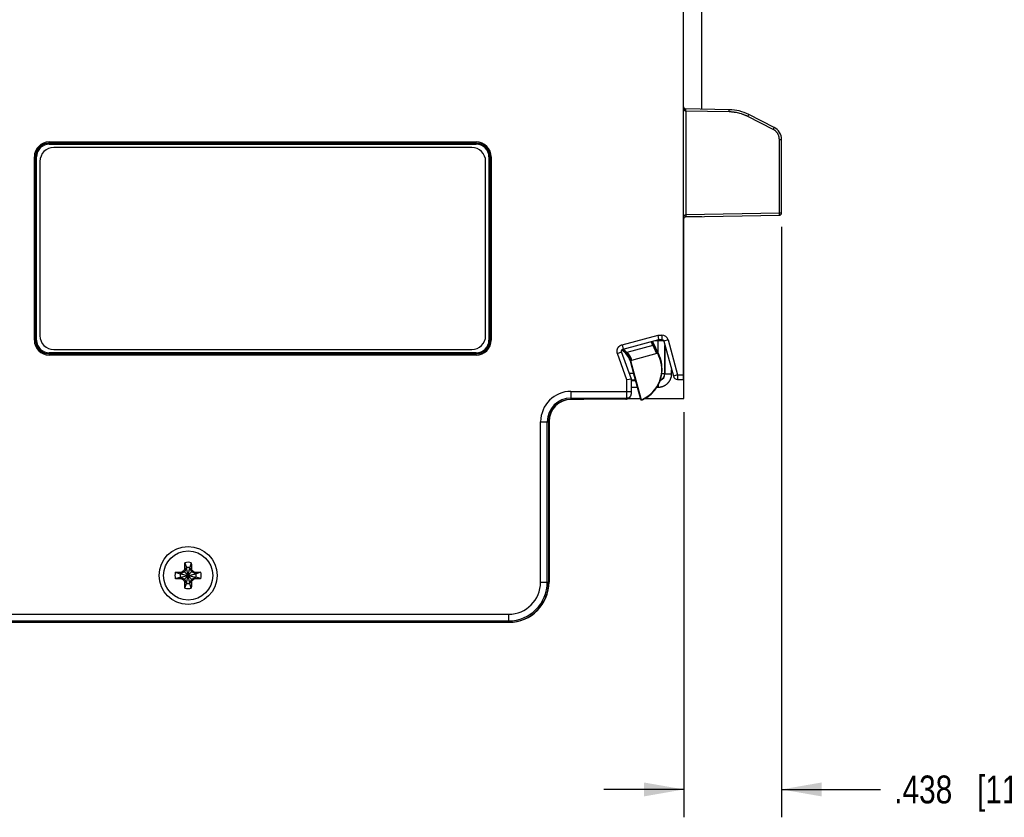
# Model space of a CAD drawing. Header units: inches. Extents: x 0 to 22, y 0 to 17.
# Tile 25 of 39: x 10.9 to 15.3, y 6.2 to 9.8. Entities that reach past the tile are written whole.
import ezdxf

# ---------------------------------------------------------------- set-up
doc = ezdxf.new("R2010")
doc.units = ezdxf.units.IN
doc.header["$LTSCALE"] = 1.21
doc.header["$MEASUREMENT"] = 0
doc.layers.get('0').update_dxf_attribs({"linetype": 'CONTINUOUS'})
doc.layers.add('DIMENSIONS', color=7, linetype='CONTINUOUS')
doc.styles.get("Standard").update_dxf_attribs({"font": 'txt', "width": 0.8})
doc.dimstyles.new('DIMSTYLE_1', dxfattribs={"dimtxt": 0.125, "dimasz": 0.18, "dimexe": 0.18, "dimexo": 0.0625, "dimgap": 0.09, "dimtad": 0, "dimtih": 1, "dimtoh": 1, "dimdec": 3, "dimzin": 4, "dimdsep": 46, "dimtxsty": 'STANDARD', "dimblk": '_FILLED', "dimblk1": '_FILLED', "dimblk2": '_FILLED', "dimcen": 0.09, "dimadec": 0, "dimazin": 0, "dimtp": 0.01, "dimtm": 0.01, "dimtfac": 1, "dimtdec": 3, "dimtofl": 0, "dimtmove": 0, "dimatfit": 3, "dimldrblk": '_FILLED', "dimfxl": 1, "dimtolj": 1, "dimtzin": 4, "dimarcsym": 0})

# ---------------------------------------------------------------- blocks, each defined once
blk = doc.blocks.new('_FILLED')
at = {"color": 0, "linetype": 'BYBLOCK'}
blk.add_solid([(0, 0), (-1, 0.174), (-1, -0.174)], dxfattribs=at)
blk = doc.blocks.new('*D3')
at = {"layer": 'DIMENSIONS', "color": 2, "linetype": 'CONTINUOUS'}
for p, q in [((14.2743, 8.8916), (14.2743, 6.2426)), ((13.8363, 8.0597), (13.8363, 6.2426)), ((13.8363, 6.3676), (13.4763, 6.3676)), ((14.2743, 6.3676), (14.7175, 6.3676))]:
    blk.add_line(p, q, dxfattribs=at)
at = {"layer": 'DIMENSIONS', "color": 2, "linetype": 'CONTINUOUS', "xscale": 0.18, "yscale": 0.18, "zscale": 0.18}
blk.add_blockref('_FILLED', (13.8363, 6.3676), dxfattribs=at)
at = {"layer": 'DIMENSIONS', "color": 2, "linetype": 'CONTINUOUS', "xscale": 0.18, "yscale": 0.18, "zscale": 0.18, "rotation": 180}
blk.add_blockref('_FILLED', (14.2743, 6.3676), dxfattribs=at)
at = {"layer": 'DIMENSIONS', "color": 2, "linetype": 'CONTINUOUS', "insert": (14.78, 6.4301), "char_height": 0.125, "width": 1.225, "attachment_point": 1, "line_spacing_factor": 0.9}
blk.add_mtext('.438{\\Ftxt.shx;\\W1.000000;\\H0.125000; }[11.13]', dxfattribs=at)

msp = doc.modelspace()

# ---------------------------------------------------------------- linework, layer by layer
at = {"color": 7, "linetype": 'CONTINUOUS'}
for p, q in [((13.8343, 8.2076), (13.8343, 13.1304)), ((13.9159, 9.4198), (13.9159, 11.88)), ((14.0397, 9.4176), (13.8441, 9.421)), ((13.8442, 9.411), (13.8441, 9.421)), ((14.0397, 9.4076), (14.0397, 9.4176)), ((14.0397, 9.4076), (13.8442, 9.411)), ((13.8442, 9.411), (13.8442, 8.9468)), ((14.1226, 9.3869), (14.127, 9.3958)), ((14.237, 9.3286), (14.1226, 9.3869)), ((14.2415, 9.3375), (14.127, 9.3958)), ((14.237, 9.3286), (14.2415, 9.3375)), ((14.2415, 9.3375), (14.2415, 9.3375)), ((14.2643, 9.2841), (14.2743, 9.2841)), ((14.2643, 8.9541), (14.2643, 9.2841)), ((14.2743, 8.9541), (14.2743, 9.2841)), ((10.9883, 9.2726), (12.9043, 9.2726)), ((10.9883, 9.2626), (10.9883, 9.2726)), ((10.9883, 9.2676), (12.9043, 9.2676)), ((10.9883, 9.2626), (12.9043, 9.2626)), ((12.8843, 9.2476), (11.0083, 9.2476)), ((12.9043, 9.2626), (12.9043, 9.2726)), ((10.9213, 9.2056), (10.9313, 9.2056)), ((10.9213, 8.3836), (10.9213, 9.2056)), ((10.9263, 8.3836), (10.9263, 9.2056)), ((10.9313, 8.3836), (10.9313, 9.2056)), ((12.9612, 9.2056), (12.9712, 9.2056)), ((12.9612, 9.2056), (12.9612, 8.3836)), ((12.9662, 9.2056), (12.9662, 8.3836)), ((12.9712, 9.2056), (12.9712, 8.3836)), ((10.9463, 9.1856), (10.9463, 8.4036)), ((12.9463, 8.4036), (12.9463, 9.1856)), ((13.8363, 8.1222), (13.8363, 8.9328)), ((13.9159, 8.9364), (13.8414, 8.9364)), ((13.8442, 8.9468), (13.8441, 8.9368)), ((13.8441, 8.9368), (14.2644, 8.9441)), ((13.8442, 8.9468), (14.2643, 8.9541)), ((13.9159, 8.938), (13.9159, 8.9364)), ((14.2643, 8.9541), (14.2743, 8.9541)), ((14.2644, 8.9441), (14.2643, 8.9541)), ((13.8343, 8.8826), (13.8363, 8.8826)), ((13.8343, 8.8726), (13.8363, 8.8726)), ((13.8343, 8.8671), (13.8363, 8.8671)), ((13.8343, 8.8571), (13.8363, 8.8571)), ((13.5584, 8.3627), (13.721, 8.4063)), ((13.721, 8.4063), (13.7364, 8.4063)), ((13.7236, 8.3863), (13.721, 8.4063)), ((13.7364, 8.4063), (13.7364, 8.3863)), ((13.8363, 8.4173), (13.8343, 8.4173)), ((13.8343, 8.4135), (13.8363, 8.4135)), ((10.9213, 8.3836), (10.9313, 8.3836)), ((12.9612, 8.3836), (12.9712, 8.3836)), ((13.5584, 8.3627), (13.5635, 8.3434)), ((13.5635, 8.3434), (13.7236, 8.3863)), ((13.6971, 8.36), (13.5802, 8.3287)), ((13.6971, 8.36), (13.6891, 8.3771)), ((13.7016, 8.3621), (13.694, 8.3784)), ((13.725, 8.3157), (13.6956, 8.3788)), ((13.6971, 8.36), (13.7016, 8.3621)), ((13.7064, 8.3817), (13.7448, 8.3817)), ((13.7203, 8.3258), (13.7203, 8.3854)), ((13.7236, 8.3863), (13.7364, 8.3863)), ((13.7653, 8.3842), (13.746, 8.379)), ((13.746, 8.379), (13.7887, 8.2223)), ((13.7503, 8.3631), (13.7503, 8.2335)), ((13.7511, 8.2327), (13.7511, 8.3602)), ((13.7653, 8.3842), (13.808, 8.2276)), ((13.8343, 8.3835), (13.8363, 8.3835)), ((12.9043, 8.3266), (10.9883, 8.3266)), ((10.9883, 8.3266), (10.9883, 8.3166)), ((12.9043, 8.3216), (10.9883, 8.3216)), ((12.9043, 8.3166), (10.9883, 8.3166)), ((11.0083, 8.3416), (12.8843, 8.3416)), ((12.9043, 8.3166), (12.9043, 8.3266)), ((13.5379, 8.3236), (13.5567, 8.3304)), ((13.5805, 8.2052), (13.5379, 8.3236)), ((13.6005, 8.2087), (13.5567, 8.3304)), ((13.5802, 8.3287), (13.5767, 8.3252)), ((13.7142, 8.3231), (13.6015, 8.2929)), ((13.7201, 8.3204), (13.7201, 8.3205)), ((13.7228, 8.3147), (13.7201, 8.3204)), ((13.7228, 8.3147), (13.725, 8.3157)), ((13.5963, 8.2915), (13.5943, 8.291)), ((13.5943, 8.291), (13.6021, 8.2618)), ((13.5963, 8.2915), (13.5979, 8.2868)), ((13.5979, 8.2868), (13.598, 8.2868)), ((13.598, 8.2868), (13.6424, 8.121)), ((13.6, 8.2971), (13.6014, 8.293)), ((13.6014, 8.293), (13.6015, 8.2929)), ((13.7322, 8.2969), (13.7323, 8.2969)), ((13.7324, 8.2959), (13.7322, 8.2969)), ((13.7325, 8.2956), (13.7324, 8.2958)), ((13.7325, 8.2955), (13.7325, 8.2956)), ((13.7326, 8.2952), (13.7325, 8.2955)), ((13.7336, 8.2911), (13.7326, 8.2952)), ((13.7339, 8.29), (13.7336, 8.2911)), ((13.7341, 8.2888), (13.7339, 8.29)), ((13.7344, 8.2879), (13.7341, 8.2888)), ((13.7346, 8.2868), (13.7344, 8.2879)), ((13.7349, 8.2856), (13.7346, 8.2868)), ((13.737, 8.2739), (13.7369, 8.2741)), ((13.6103, 8.2335), (13.5916, 8.2335)), ((13.6021, 8.2618), (13.6022, 8.2618)), ((13.6022, 8.2618), (13.6026, 8.2609)), ((13.6026, 8.2609), (13.6026, 8.2608)), ((13.6026, 8.2608), (13.6027, 8.2606)), ((13.6027, 8.2606), (13.6027, 8.2604)), ((13.6027, 8.2604), (13.6028, 8.2602)), ((13.6028, 8.2602), (13.6029, 8.26)), ((13.6029, 8.26), (13.603, 8.2596)), ((13.603, 8.2596), (13.6032, 8.2591)), ((13.6032, 8.2591), (13.6034, 8.2582)), ((13.6034, 8.2582), (13.6038, 8.2569)), ((13.6038, 8.2569), (13.6043, 8.2553)), ((13.6043, 8.2553), (13.6048, 8.2535)), ((13.6048, 8.2535), (13.6054, 8.2514)), ((13.6054, 8.2514), (13.6061, 8.2488)), ((13.6061, 8.2488), (13.6067, 8.2465)), ((13.6067, 8.2465), (13.6074, 8.2439)), ((13.6074, 8.2439), (13.6082, 8.241)), ((13.6082, 8.241), (13.6091, 8.2378)), ((13.6091, 8.2378), (13.6411, 8.1183)), ((13.7373, 8.2335), (13.7503, 8.2335)), ((13.7511, 8.2327), (13.7503, 8.2335)), ((13.7511, 8.2327), (13.7811, 8.2327)), ((13.7811, 8.2327), (13.7811, 8.2502)), ((13.808, 8.2276), (13.7887, 8.2223)), ((13.808, 8.2276), (13.8343, 8.2276)), ((13.808, 8.2276), (13.808, 8.2076)), ((13.6005, 8.2087), (13.5805, 8.2052)), ((13.5805, 8.1537), (13.5805, 8.2052)), ((13.6005, 8.1513), (13.6005, 8.2087)), ((13.6183, 8.2035), (13.6005, 8.2035)), ((13.6005, 8.2027), (13.6185, 8.2027)), ((13.7211, 8.1823), (13.7211, 8.1727)), ((13.808, 8.2076), (13.8343, 8.2076)), ((13.3293, 8.1537), (13.6005, 8.1537)), ((13.3293, 8.1537), (13.3293, 8.1178)), ((13.5804, 8.1237), (13.5805, 8.1537)), ((13.6004, 8.1446), (13.6005, 8.1451)), ((13.6004, 8.1441), (13.6004, 8.1446)), ((13.6004, 8.1437), (13.6004, 8.1441)), ((13.6005, 8.1727), (13.6265, 8.1727)), ((13.6005, 8.1489), (13.6005, 8.1513)), ((13.6005, 8.1471), (13.6005, 8.1489)), ((13.6005, 8.146), (13.6005, 8.1471)), ((13.6005, 8.1451), (13.6005, 8.146)), ((13.7155, 8.1727), (13.7211, 8.1727)), ((13.3293, 8.1237), (13.5804, 8.1237)), ((13.3864, 8.1178), (13.3293, 8.1178)), ((13.3843, 8.1178), (13.3848, 8.1183)), ((13.5749, 8.1183), (13.3848, 8.1183)), ((13.3864, 8.1183), (13.3864, 8.1178)), ((13.3869, 8.1183), (13.3864, 8.1178)), ((13.5749, 8.1183), (13.5804, 8.1237)), ((13.5868, 8.1222), (13.6401, 8.1222)), ((13.5891, 8.1242), (13.5945, 8.1296)), ((13.6625, 8.1222), (13.8363, 8.1222)), ((13.1931, 8.0176), (13.2291, 8.0176)), ((13.1931, 7.2976), (13.1931, 8.0176)), ((13.2231, 7.2976), (13.2231, 8.0176)), ((13.2291, 8.0176), (13.2291, 7.2976)), ((13.2311, 8.0176), (13.2311, 7.2976)), ((11.597, 7.385), (11.604, 7.363)), ((11.6255, 7.385), (11.6185, 7.363)), ((11.5538, 7.3418), (11.5759, 7.3349)), ((11.5759, 7.3203), (11.6467, 7.3349)), ((11.5788, 7.3349), (11.5759, 7.3349)), ((11.5759, 7.3349), (11.6467, 7.3203)), ((11.5947, 7.3441), (11.5788, 7.3349)), ((11.5822, 7.3429), (11.5788, 7.3349)), ((11.5788, 7.3203), (11.6437, 7.3349)), ((11.5788, 7.3349), (11.6437, 7.3203)), ((11.5882, 7.3463), (11.5909, 7.3479)), ((11.5909, 7.3479), (11.5925, 7.3507)), ((11.5909, 7.3479), (11.6316, 7.3073)), ((11.5909, 7.3073), (11.6316, 7.3479)), ((11.604, 7.3601), (11.5947, 7.3441)), ((11.596, 7.3566), (11.604, 7.3601)), ((11.6185, 7.2922), (11.604, 7.363)), ((11.604, 7.363), (11.604, 7.3601)), ((11.604, 7.2922), (11.6185, 7.363)), ((11.6185, 7.2951), (11.604, 7.3601)), ((11.604, 7.2951), (11.6185, 7.3601)), ((11.6185, 7.3601), (11.6185, 7.363)), ((11.6185, 7.3601), (11.6265, 7.3566)), ((11.6278, 7.3441), (11.6185, 7.3601)), ((11.6437, 7.3349), (11.6278, 7.3441)), ((11.63, 7.3507), (11.6316, 7.3479)), ((11.6316, 7.3479), (11.6343, 7.3463)), ((11.6403, 7.3429), (11.6437, 7.3349)), ((11.6467, 7.3349), (11.6437, 7.3349)), ((11.6687, 7.3418), (11.6467, 7.3349)), ((11.5538, 7.3134), (11.5759, 7.3203)), ((11.5759, 7.3203), (11.5788, 7.3203)), ((11.5788, 7.3203), (11.5947, 7.3111)), ((11.5822, 7.3123), (11.5788, 7.3203)), ((11.5909, 7.3073), (11.5882, 7.3089)), ((11.5925, 7.3045), (11.5909, 7.3073)), ((11.5947, 7.3111), (11.604, 7.2951)), ((11.604, 7.2951), (11.596, 7.2986)), ((11.597, 7.2702), (11.604, 7.2922)), ((11.604, 7.2951), (11.604, 7.2922)), ((11.6185, 7.2951), (11.6278, 7.3111)), ((11.6265, 7.2986), (11.6185, 7.2951)), ((11.6185, 7.2922), (11.6185, 7.2951)), ((11.6255, 7.2702), (11.6185, 7.2922)), ((11.6278, 7.3111), (11.6437, 7.3203)), ((11.6316, 7.3073), (11.63, 7.3045)), ((11.6343, 7.3089), (11.6316, 7.3073)), ((11.6437, 7.3203), (11.6403, 7.3123)), ((11.6437, 7.3203), (11.6467, 7.3203)), ((11.6687, 7.3134), (11.6467, 7.3203)), ((13.1931, 7.2976), (13.2291, 7.2976)), ((10.6761, 7.1178), (13.0513, 7.1178)), ((10.6767, 7.1237), (13.0493, 7.1237)), ((10.6798, 7.1537), (13.0493, 7.1537)), ((13.0493, 7.1537), (13.0493, 7.1178))]:
    msp.add_line(p, q, dxfattribs=at)
for points in [[(13.7364, 8.3863), (13.7369, 8.3863), (13.7375, 8.3863), (13.7381, 8.3862), (13.7387, 8.3861), (13.7392, 8.3859), (13.7398, 8.3857), (13.7404, 8.3855), (13.7409, 8.3852), (13.7414, 8.3849), (13.7419, 8.3846), (13.7424, 8.3843), (13.7429, 8.3839), (13.7433, 8.3835), (13.7438, 8.3831), (13.7441, 8.3826), (13.7445, 8.3821), (13.7448, 8.3816), (13.7451, 8.3811), (13.7454, 8.3806), (13.7457, 8.38), (13.7459, 8.3794), (13.746, 8.379)], [(13.5567, 8.3304), (13.5566, 8.3309), (13.5564, 8.3314), (13.5563, 8.332), (13.5562, 8.3326), (13.5561, 8.3332), (13.5561, 8.3338), (13.5562, 8.3344), (13.5562, 8.335), (13.5563, 8.3356), (13.5564, 8.3362), (13.5566, 8.3367), (13.5568, 8.3373), (13.557, 8.3379), (13.5573, 8.3384), (13.5576, 8.3389), (13.5579, 8.3394), (13.5582, 8.3399), (13.5586, 8.3404), (13.559, 8.3408), (13.5594, 8.3412), (13.5599, 8.3416), (13.5604, 8.342), (13.5609, 8.3423), (13.5614, 8.3426), (13.5619, 8.3428), (13.5625, 8.3431), (13.5631, 8.3433), (13.5635, 8.3434)], [(13.7324, 8.2958), (13.7324, 8.2959), (13.7324, 8.2959), (13.7324, 8.2959), (13.7324, 8.296), (13.7324, 8.296), (13.7324, 8.296), (13.7324, 8.296)], [(13.7373, 8.2714), (13.7372, 8.2725), (13.737, 8.2738), (13.7368, 8.275), (13.7366, 8.2762), (13.7364, 8.2774), (13.7363, 8.2784), (13.7361, 8.2794), (13.7359, 8.2803), (13.7358, 8.2812), (13.7356, 8.2821), (13.7354, 8.2829), (13.7353, 8.2836), (13.7351, 8.2843), (13.7349, 8.2856)], [(13.6025, 8.261), (13.6025, 8.261), (13.6025, 8.261), (13.6025, 8.261), (13.6026, 8.261), (13.6026, 8.2609), (13.6026, 8.2609), (13.6026, 8.2609)], [(13.5945, 8.1296), (13.5946, 8.1297), (13.595, 8.1301), (13.5954, 8.1306), (13.5958, 8.131), (13.5961, 8.1314), (13.5965, 8.1318), (13.5968, 8.1323), (13.5971, 8.1327), (13.5973, 8.1331), (13.5976, 8.1336), (13.5978, 8.134), (13.5981, 8.1344), (13.5983, 8.1348), (13.5985, 8.1353), (13.5987, 8.1357), (13.5989, 8.1361), (13.599, 8.1365), (13.5992, 8.1369), (13.5993, 8.1373), (13.5994, 8.1377), (13.5995, 8.1381), (13.5997, 8.1384), (13.5997, 8.1388), (13.5998, 8.1391), (13.5999, 8.1395), (13.6, 8.1398), (13.6, 8.1401), (13.6001, 8.1404), (13.6001, 8.1407), (13.6002, 8.141), (13.6002, 8.1412), (13.6002, 8.1415), (13.6003, 8.1417), (13.6003, 8.1419), (13.6003, 8.1421), (13.6003, 8.1422), (13.6003, 8.1424), (13.6003, 8.1426), (13.6004, 8.1428), (13.6004, 8.143), (13.6004, 8.1432), (13.6004, 8.1433), (13.6004, 8.1437)]]:
    msp.add_lwpolyline(points, dxfattribs=at)
for radius in [0.13, 0.1102]:
    msp.add_circle((11.6113, 7.3276), radius, dxfattribs=at)
for centre, radius, start, end in [((13.8443, 9.431), 0.01, 180, 269), ((14.0363, 9.2176), 0.2, 63, 89), ((14.2143, 9.2841), 0.06, 0, 62.9856), ((10.9883, 9.2056), 0.067, 90, 180), ((10.9883, 9.2056), 0.062, 90, 180), ((10.9883, 9.2056), 0.057, 90, 180), ((11.0083, 9.1856), 0.062, 90, 180), ((12.8843, 9.1856), 0.062, 0, 90), ((12.9043, 9.2056), 0.067, 0, 90), ((12.9043, 9.2056), 0.062, 0, 90), ((12.9043, 9.2056), 0.057, 0, 90), ((13.8443, 8.9268), 0.01, 91, 180), ((14.2643, 8.9541), 0.01, 271, 360), ((11.0083, 8.4036), 0.062, 180, 270), ((12.8843, 8.4036), 0.062, 270, 360), ((13.7364, 8.3763), 0.03, 15.2535, 90.0016), ((10.9883, 8.3836), 0.067, 180, 270), ((10.9883, 8.3836), 0.062, 180, 270), ((10.9883, 8.3836), 0.057, 180, 270), ((12.9043, 8.3836), 0.067, 270, 360), ((12.9043, 8.3836), 0.062, 270, 360), ((12.9043, 8.3836), 0.057, 270, 360), ((13.5218, 8.2716), 0.075, 15, 62.0351), ((13.5218, 8.2716), 0.0767, 44.3302, 62.0182), ((13.5218, 8.2716), 0.0817, 44.3328, 60.679), ((13.5891, 8.2523), 0.1475, 294.099, 25), ((13.7156, 8.3183), 0.005, 24.9925, 104.996), ((13.5891, 8.2523), 0.15, 17.2734, 25), ((13.6028, 8.2881), 0.005, 105.005, 195.005), ((13.5891, 8.2523), 0.1494, 293.1831, 7.342), ((13.7274, 8.2954), 0.005, 4.8788, 17.2747), ((13.7276, 8.2954), 0.005, 358.0876, 17.2734), ((13.5723, 8.2502), 0.1664, 8.281, 9.9075), ((13.5739, 8.2504), 0.1647, 7.8858, 8.2077), ((13.5755, 8.2506), 0.1632, 7.7601, 7.8857), ((13.5696, 8.2498), 0.1691, 7.3464, 7.7571), ((13.6069, 8.2631), 0.005, 195, 213.8649), ((13.607, 8.2631), 0.005, 194.9999, 207.3174), ((13.7211, 8.2327), 0.03, 288.3308, 0.0345), ((13.7203, 8.2335), 0.03, 290.7763, 359.9786), ((13.808, 8.2276), 0.02, 195.2551, 270), ((13.3293, 8.0176), 0.1361, 90, 180), ((13.3293, 8.0176), 0.1061, 90, 180), ((13.3293, 8.0176), 0.1002, 90, 180), ((13.3313, 8.0176), 0.1002, 90, 180), ((13.5749, 8.1383), 0.02, 270.0024, 315.0027), ((13.5804, 8.1437), 0.02, 269.9802, 314.9983), ((13.3014, 8.2833), 0.3777, 334.0904, 334.5491), ((13.646, 8.1196), 0.005, 195.029, 293.1541), ((13.6473, 8.1223), 0.005, 194.9947, 294.1042), ((13.2962, 8.2932), 0.3943, 333.1281, 333.5764), ((11.6113, 7.3276), 0.0591, 76.0607, 103.9393), ((11.6112, 7.3276), 0.0591, 166.0606, 193.9394), ((11.6113, 7.3276), 0.0361, 168.3738, 191.6262), ((12.6437, 5.5334), 2.0979, 120.2091, 120.3969), ((11.6113, 7.3276), 0.0297, 129.0984, 140.9016), ((13.4783, 6.2525), 2.1823, 149.6067, 149.7872), ((11.6113, 7.3276), 0.0361, 78.3738, 101.6262), ((9.817, 6.2951), 2.0979, 30.2091, 30.3969), ((11.6113, 7.3276), 0.0297, 39.0984, 50.9016), ((10.5362, 5.4605), 2.1823, 59.6067, 59.7872), ((11.6113, 7.3276), 0.0361, 348.3738, 11.6262), ((11.6113, 7.3276), 0.0591, 346.0606, 13.9394), ((12.6863, 9.1947), 2.1823, 239.6067, 239.7872), ((11.6113, 7.3276), 0.0297, 219.0984, 230.9016), ((13.4055, 8.3601), 2.0979, 210.2091, 210.3969), ((11.6113, 7.3276), 0.0361, 258.3738, 281.6262), ((9.7442, 8.4027), 2.1823, 329.6067, 329.7872), ((11.6113, 7.3276), 0.0297, 309.0984, 320.9016), ((10.5788, 9.1218), 2.0979, 300.2091, 300.3969), ((13.0493, 7.2976), 0.1798, 270, 360), ((13.0493, 7.2976), 0.1739, 270, 360), ((13.0493, 7.2976), 0.1439, 270, 360), ((13.0513, 7.2976), 0.1798, 270, 360), ((11.6113, 7.3276), 0.0591, 256.0607, 283.9393)]:
    msp.add_arc(centre, radius, start, end, dxfattribs=at)
for centre, ratio, start_param, end_param in [((13.7155, 8.3183), 0.999843, 0.174506, 1.570796), ((13.6028, 8.2881), 0.999848, 1.570796, 3.141593)]:
    msp.add_ellipse(centre, major_axis=(0.00483, 0.00129), ratio=ratio, start_param=start_param, end_param=end_param, dxfattribs=at)
for points, knots in [([(13.8442, 9.411), (13.844, 9.411), (13.8438, 9.411), (13.8433, 9.4111), (13.8429, 9.4112), (13.8426, 9.4113), (13.8422, 9.4114), (13.8418, 9.4116), (13.8415, 9.4118), (13.8411, 9.412), (13.8408, 9.4122), (13.8404, 9.4126), (13.8399, 9.413), (13.8394, 9.4135), (13.8389, 9.4141), (13.8384, 9.4147), (13.838, 9.4154), (13.8376, 9.416), (13.8372, 9.4169), (13.8367, 9.4178), (13.8364, 9.4187), (13.836, 9.4197), (13.8356, 9.4208), (13.8352, 9.4223), (13.8349, 9.4237), (13.8347, 9.4252), (13.8345, 9.4266), (13.8343, 9.4286), (13.8343, 9.43), (13.8343, 9.431)], [0, 0, 0, 0, 0.016996, 0.033958, 0.050863, 0.067692, 0.084431, 0.101075, 0.117619, 0.134066, 0.15042, 0.166684, 0.198962, 0.230958, 0.262715, 0.294274, 0.325664, 0.356913, 0.388043, 0.449998, 0.480862, 0.51166, 0.573085, 0.634339, 0.695459, 0.75648, 0.817426, 0.878318, 1, 1, 1, 1]), ([(14.1226, 9.3869), (14.121, 9.3877), (14.1178, 9.3893), (14.1129, 9.3916), (14.1079, 9.3937), (14.1029, 9.3956), (14.0978, 9.3974), (14.091, 9.3997), (14.0823, 9.4021), (14.0736, 9.404), (14.0665, 9.4053), (14.0611, 9.406), (14.0558, 9.4067), (14.0504, 9.4071), (14.045, 9.4075), (14.0414, 9.4076), (14.0397, 9.4076)], [0, 0, 0, 0, 0.062502, 0.125004, 0.187505, 0.250007, 0.312509, 0.37501, 0.500001, 0.624991, 0.687493, 0.749994, 0.812496, 0.874997, 0.937499, 1, 1, 1, 1]), ([(14.2643, 9.2841), (14.2643, 9.2843), (14.2643, 9.2849), (14.2643, 9.2858), (14.2643, 9.2866), (14.2642, 9.2875), (14.2642, 9.2884), (14.2641, 9.2892), (14.264, 9.2901), (14.2638, 9.2912), (14.2636, 9.2926), (14.2633, 9.2943), (14.2629, 9.296), (14.2623, 9.2982), (14.2615, 9.3009), (14.2604, 9.3036), (14.2594, 9.3057), (14.2584, 9.3077), (14.257, 9.3102), (14.2551, 9.3131), (14.253, 9.3158), (14.2507, 9.3184), (14.2483, 9.3208), (14.2461, 9.3227), (14.2443, 9.3241), (14.2429, 9.3251), (14.2417, 9.3259), (14.2408, 9.3265), (14.24, 9.3269), (14.2393, 9.3274), (14.2383, 9.3279), (14.2375, 9.3284), (14.237, 9.3286)], [0, 0, 0, 0, 0.015626, 0.031253, 0.046881, 0.062507, 0.078134, 0.093761, 0.109388, 0.125014, 0.156267, 0.187519, 0.218772, 0.250024, 0.31252, 0.375015, 0.406267, 0.437519, 0.500015, 0.56251, 0.625005, 0.687499, 0.749994, 0.812488, 0.84374, 0.874991, 0.906243, 0.921869, 0.937496, 0.953122, 0.968749, 1, 1, 1, 1]), ([(13.8343, 8.9268), (13.8343, 8.9278), (13.8343, 8.9292), (13.8345, 8.9312), (13.8347, 8.9326), (13.8349, 8.9341), (13.8352, 8.9355), (13.8356, 8.937), (13.8361, 8.9384), (13.8365, 8.9395), (13.8369, 8.9404), (13.8373, 8.9411), (13.8376, 8.9418), (13.8379, 8.9423), (13.8382, 8.9427), (13.8384, 8.943), (13.8387, 8.9433), (13.8389, 8.9437), (13.8391, 8.9439), (13.8395, 8.9443), (13.8399, 8.9448), (13.8405, 8.9453), (13.841, 8.9457), (13.8415, 8.946), (13.8418, 8.9462), (13.8422, 8.9463), (13.8425, 8.9465), (13.8428, 8.9465), (13.8429, 8.9466), (13.8431, 8.9467), (13.8434, 8.9467), (13.8438, 8.9468), (13.844, 8.9468), (13.8442, 8.9468)], [0, 0, 0, 0, 0.12168, 0.182573, 0.243518, 0.304538, 0.365658, 0.42691, 0.488337, 0.549989, 0.580929, 0.611955, 0.643083, 0.674333, 0.69001, 0.705725, 0.721483, 0.737287, 0.75314, 0.769048, 0.801044, 0.833321, 0.865929, 0.882376, 0.89892, 0.915564, 0.932303, 0.940708, 0.949134, 0.95758, 0.966043, 0.983004, 1, 1, 1, 1]), ([(13.5379, 8.3236), (13.5378, 8.3239), (13.5376, 8.3243), (13.5374, 8.3251), (13.5372, 8.3258), (13.537, 8.3266), (13.5368, 8.3273), (13.5367, 8.3281), (13.5365, 8.3289), (13.5364, 8.3299), (13.5362, 8.3312), (13.5361, 8.3327), (13.5361, 8.3343), (13.5362, 8.3358), (13.5363, 8.3374), (13.5366, 8.3389), (13.5369, 8.3404), (13.5372, 8.3419), (13.5377, 8.3434), (13.5382, 8.3449), (13.5389, 8.3463), (13.5395, 8.3477), (13.5403, 8.349), (13.5411, 8.3503), (13.542, 8.3516), (13.543, 8.3528), (13.544, 8.354), (13.5454, 8.3555), (13.5473, 8.3572), (13.5494, 8.3587), (13.5512, 8.3598), (13.5523, 8.3604), (13.5533, 8.3609), (13.554, 8.3612), (13.5547, 8.3615), (13.5554, 8.3618), (13.5561, 8.3621), (13.5569, 8.3623), (13.5576, 8.3625), (13.5581, 8.3627), (13.5584, 8.3627)], [0, 0, 0, 0, 0.015626, 0.031253, 0.04688, 0.062506, 0.078133, 0.09376, 0.109386, 0.125013, 0.156264, 0.187514, 0.218765, 0.250016, 0.281266, 0.312517, 0.343768, 0.375018, 0.406269, 0.437519, 0.46877, 0.500021, 0.531271, 0.562522, 0.593773, 0.625023, 0.656274, 0.687525, 0.750005, 0.812486, 0.843736, 0.874987, 0.890614, 0.90624, 0.921867, 0.937494, 0.95312, 0.968747, 0.984374, 1, 1, 1, 1]), ([(13.7143, 8.3232), (13.7143, 8.3232), (13.7143, 8.3232), (13.7143, 8.3233), (13.7143, 8.3233), (13.7143, 8.3234), (13.7143, 8.3234), (13.7143, 8.3236), (13.7142, 8.3237), (13.7142, 8.3238), (13.7141, 8.324), (13.714, 8.3242), (13.7139, 8.3244), (13.7138, 8.3248), (13.7136, 8.3253), (13.7133, 8.3259), (13.713, 8.3266), (13.7127, 8.3273), (13.7123, 8.3282), (13.7119, 8.3291), (13.7114, 8.3301), (13.7109, 8.3312), (13.7102, 8.3327), (13.7092, 8.3348), (13.708, 8.3374), (13.7066, 8.3403), (13.7052, 8.3433), (13.7037, 8.3465), (13.7021, 8.3497), (13.7004, 8.3531), (13.6988, 8.3565), (13.6976, 8.3588), (13.6971, 8.36)], [0, 0, 0, 0, 0.000583, 0.001303, 0.002161, 0.00316, 0.005583, 0.008578, 0.012143, 0.01628, 0.020987, 0.02626, 0.032098, 0.038497, 0.052961, 0.069618, 0.088425, 0.109336, 0.132295, 0.157246, 0.184126, 0.212866, 0.243396, 0.30952, 0.381851, 0.459698, 0.542331, 0.628989, 0.718889, 0.811232, 0.905208, 1, 1, 1, 1]), ([(13.7201, 8.3205), (13.7202, 8.3205), (13.7202, 8.3205), (13.7202, 8.3205), (13.7202, 8.3205), (13.7202, 8.3205), (13.7202, 8.3205), (13.7202, 8.3205), (13.7202, 8.3205), (13.7202, 8.3205), (13.7202, 8.3206), (13.7201, 8.3206), (13.7201, 8.3207), (13.7201, 8.3207), (13.7201, 8.3208), (13.7201, 8.3209), (13.72, 8.321), (13.72, 8.3211), (13.7199, 8.3213), (13.7198, 8.3215), (13.7197, 8.3218), (13.7196, 8.322), (13.7195, 8.3224), (13.7193, 8.323), (13.7189, 8.3238), (13.7186, 8.3246), (13.7182, 8.3255), (13.7178, 8.3265), (13.7173, 8.3277), (13.7168, 8.3288), (13.7162, 8.3301), (13.7156, 8.3314), (13.7147, 8.3334), (13.7136, 8.336), (13.7121, 8.3392), (13.7105, 8.3427), (13.7089, 8.3464), (13.7071, 8.3502), (13.7053, 8.3541), (13.7035, 8.3581), (13.7022, 8.3607), (13.7016, 8.3621)], [0, 0, 0, 0, 0.000106, 0.00022, 0.000352, 0.00051, 0.000698, 0.000919, 0.001462, 0.002147, 0.002978, 0.003956, 0.005083, 0.00636, 0.007787, 0.009364, 0.011091, 0.014998, 0.019506, 0.024613, 0.030315, 0.036607, 0.043486, 0.058987, 0.076782, 0.096825, 0.119056, 0.143418, 0.169852, 0.198291, 0.228658, 0.26087, 0.294851, 0.36777, 0.446673, 0.530791, 0.619295, 0.711346, 0.806071, 0.902588, 1, 1, 1, 1]), ([(13.5767, 8.3252), (13.577, 8.3248), (13.5777, 8.3241), (13.5791, 8.3226), (13.5808, 8.3207), (13.5826, 8.3183), (13.5844, 8.3159), (13.5861, 8.3135), (13.5876, 8.3111), (13.589, 8.3087), (13.5903, 8.3064), (13.5914, 8.3042), (13.5924, 8.302), (13.5933, 8.2999), (13.5941, 8.298), (13.5948, 8.2961), (13.5953, 8.2945), (13.5958, 8.293), (13.5961, 8.292), (13.5963, 8.2915)], [0, 0, 0, 0, 0.038863, 0.077691, 0.155082, 0.231835, 0.307568, 0.381876, 0.454323, 0.524499, 0.592007, 0.656459, 0.717544, 0.774981, 0.828507, 0.87793, 0.92308, 0.963799, 1, 1, 1, 1]), ([(13.5802, 8.3287), (13.5806, 8.3283), (13.5811, 8.3278), (13.5818, 8.3272), (13.5825, 8.3265), (13.5833, 8.3257), (13.5843, 8.3246), (13.5852, 8.3236), (13.5865, 8.3222), (13.5876, 8.3207), (13.5888, 8.3192), (13.5896, 8.3181), (13.5904, 8.317), (13.5914, 8.3156), (13.5923, 8.3141), (13.5932, 8.3126), (13.5938, 8.3115), (13.5944, 8.3104), (13.5952, 8.309), (13.596, 8.3073), (13.5969, 8.3053), (13.5977, 8.3034), (13.5984, 8.3017), (13.5989, 8.3003), (13.5993, 8.2992), (13.5995, 8.2985), (13.5998, 8.2978), (13.5999, 8.2973), (13.6, 8.2971)], [0, 0, 0, 0, 0.038015, 0.057016, 0.076005, 0.113939, 0.151785, 0.189509, 0.227074, 0.301556, 0.33839, 0.374891, 0.41101, 0.446698, 0.516579, 0.550676, 0.584143, 0.616934, 0.649, 0.710779, 0.769145, 0.823788, 0.87443, 0.920824, 0.942358, 0.962748, 0.981969, 1, 1, 1, 1]), ([(13.7143, 8.3232), (13.7143, 8.3232), (13.7143, 8.3232), (13.7143, 8.3232), (13.7143, 8.3232), (13.7143, 8.3232), (13.7143, 8.3232), (13.7143, 8.3232)], [0, 0, 0, 0, 0.087564, 0.176923, 0.382904, 0.65214, 1, 1, 1, 1]), ([(13.6, 8.2971), (13.5998, 8.2971), (13.5995, 8.297), (13.599, 8.2968), (13.5986, 8.2966), (13.5982, 8.2963), (13.5978, 8.296), (13.5975, 8.2957), (13.5972, 8.2953), (13.5969, 8.295), (13.5967, 8.2946), (13.5965, 8.2941), (13.5963, 8.2937), (13.5962, 8.2933), (13.5962, 8.2928), (13.5962, 8.2924), (13.5962, 8.292), (13.5962, 8.2917), (13.5963, 8.2915)], [0, 0, 0, 0, 0.065951, 0.131811, 0.197451, 0.262749, 0.327595, 0.391894, 0.455568, 0.518563, 0.580848, 0.64242, 0.703301, 0.763543, 0.823224, 0.882443, 0.941323, 1, 1, 1, 1]), ([(13.7362, 8.2788), (13.736, 8.2798), (13.7357, 8.2817), (13.7351, 8.2845), (13.7345, 8.2871), (13.734, 8.2894), (13.7336, 8.2912), (13.7332, 8.2925), (13.733, 8.2933), (13.7328, 8.2941), (13.7327, 8.2948), (13.7325, 8.2953), (13.7324, 8.2957), (13.7324, 8.2959)], [0, 0, 0, 0, 0.171569, 0.334548, 0.486461, 0.624843, 0.747415, 0.802082, 0.852001, 0.896961, 0.936747, 0.971148, 1, 1, 1, 1]), ([(13.6026, 8.2609), (13.6026, 8.2608), (13.6027, 8.2606), (13.6028, 8.2601), (13.603, 8.2595), (13.6033, 8.2586), (13.6036, 8.2575), (13.604, 8.2564), (13.6045, 8.2546), (13.6052, 8.2521), (13.6061, 8.2489), (13.6071, 8.2453), (13.6079, 8.2423), (13.6086, 8.2397), (13.6089, 8.2384), (13.6091, 8.2378)], [0, 0, 0, 0, 0.012607, 0.026803, 0.059882, 0.099018, 0.143944, 0.194396, 0.250047, 0.375453, 0.516948, 0.67088, 0.833292, 0.916377, 1, 1, 1, 1]), ([(13.7211, 8.1727), (13.7216, 8.1727), (13.7226, 8.1727), (13.7241, 8.1728), (13.7255, 8.1729), (13.727, 8.173), (13.7285, 8.1732), (13.7304, 8.1734), (13.7328, 8.1739), (13.7357, 8.1745), (13.7386, 8.1753), (13.7414, 8.1762), (13.7441, 8.1773), (13.7468, 8.1785), (13.7494, 8.1798), (13.752, 8.1812), (13.7545, 8.1828), (13.7569, 8.1845), (13.7592, 8.1863), (13.7614, 8.1882), (13.7636, 8.1903), (13.7656, 8.1924), (13.7675, 8.1946), (13.7693, 8.197), (13.771, 8.1994), (13.7726, 8.2019), (13.7741, 8.2044), (13.7754, 8.2071), (13.7766, 8.2098), (13.7776, 8.2125), (13.7786, 8.2153), (13.7793, 8.2181), (13.78, 8.221), (13.7805, 8.2239), (13.7809, 8.2268), (13.7811, 8.2298), (13.7811, 8.2317), (13.7811, 8.2327)], [0, 0, 0, 0, 0.015626, 0.031252, 0.046878, 0.062504, 0.07813, 0.093756, 0.125006, 0.156256, 0.187506, 0.218755, 0.250005, 0.281255, 0.312505, 0.343755, 0.375004, 0.406254, 0.437504, 0.468754, 0.500004, 0.531253, 0.562503, 0.593753, 0.625003, 0.656252, 0.687502, 0.718752, 0.750002, 0.781252, 0.812501, 0.843751, 0.875001, 0.906251, 0.9375, 0.96875, 1, 1, 1, 1]), ([(11.596, 7.3566), (11.596, 7.3591), (11.5961, 7.3639), (11.5963, 7.3711), (11.5966, 7.3781), (11.5969, 7.3828), (11.597, 7.385)], [0, 0, 0, 0, 0.257989, 0.511689, 0.759543, 1, 1, 1, 1]), ([(11.6255, 7.385), (11.6256, 7.3828), (11.6259, 7.3781), (11.6262, 7.3711), (11.6264, 7.3639), (11.6265, 7.3591), (11.6265, 7.3566)], [0, 0, 0, 0, 0.240458, 0.488311, 0.742012, 1, 1, 1, 1]), ([(11.5538, 7.3418), (11.5561, 7.342), (11.5607, 7.3422), (11.5678, 7.3425), (11.5749, 7.3427), (11.5798, 7.3428), (11.5822, 7.3429)], [0, 0, 0, 0, 0.240457, 0.488311, 0.742012, 1, 1, 1, 1]), ([(11.6403, 7.3429), (11.6427, 7.3428), (11.6476, 7.3427), (11.6547, 7.3425), (11.6618, 7.3422), (11.6664, 7.342), (11.6687, 7.3418)], [0, 0, 0, 0, 0.257989, 0.511689, 0.759543, 1, 1, 1, 1]), ([(11.5822, 7.3123), (11.5798, 7.3124), (11.5749, 7.3125), (11.5678, 7.3127), (11.5607, 7.313), (11.5561, 7.3132), (11.5538, 7.3134)], [0, 0, 0, 0, 0.257989, 0.511689, 0.759543, 1, 1, 1, 1]), ([(11.597, 7.2702), (11.5969, 7.2724), (11.5966, 7.2771), (11.5963, 7.2841), (11.5961, 7.2913), (11.596, 7.2961), (11.596, 7.2986)], [0, 0, 0, 0, 0.240458, 0.488311, 0.742012, 1, 1, 1, 1]), ([(11.6265, 7.2986), (11.6265, 7.2961), (11.6264, 7.2913), (11.6262, 7.2841), (11.6259, 7.2771), (11.6256, 7.2724), (11.6255, 7.2702)], [0, 0, 0, 0, 0.257989, 0.511689, 0.759543, 1, 1, 1, 1]), ([(11.6687, 7.3134), (11.6664, 7.3132), (11.6618, 7.313), (11.6547, 7.3127), (11.6476, 7.3125), (11.6427, 7.3124), (11.6403, 7.3123)], [0, 0, 0, 0, 0.240458, 0.488311, 0.742012, 1, 1, 1, 1])]:
    msp.add_open_spline(points, degree=3, knots=knots, dxfattribs=at)
msp.add_open_spline([(13.7362, 8.2788), (13.7362, 8.2788), (13.7362, 8.2788), (13.7362, 8.2788)], degree=3, dxfattribs=at)

# ---------------------------------------------------------------- dimensions: what is measured, and where the dimension line sits
at = {"layer": 'DIMENSIONS', "color": 2, "linetype": 'CONTINUOUS'}
dim = msp.add_linear_dim(base=(14.2743, 6.3676), p1=(13.8363, 8.0597), p2=(14.2743, 8.8916), dimstyle='DIMSTYLE_1', dxfattribs=at)
dim.commit()
dim.dimension.update_dxf_attribs({"geometry": '*D3', "text_midpoint": (15.3925, 6.3676), "dimtype": 160})

doc.saveas('drawing.dxf')
